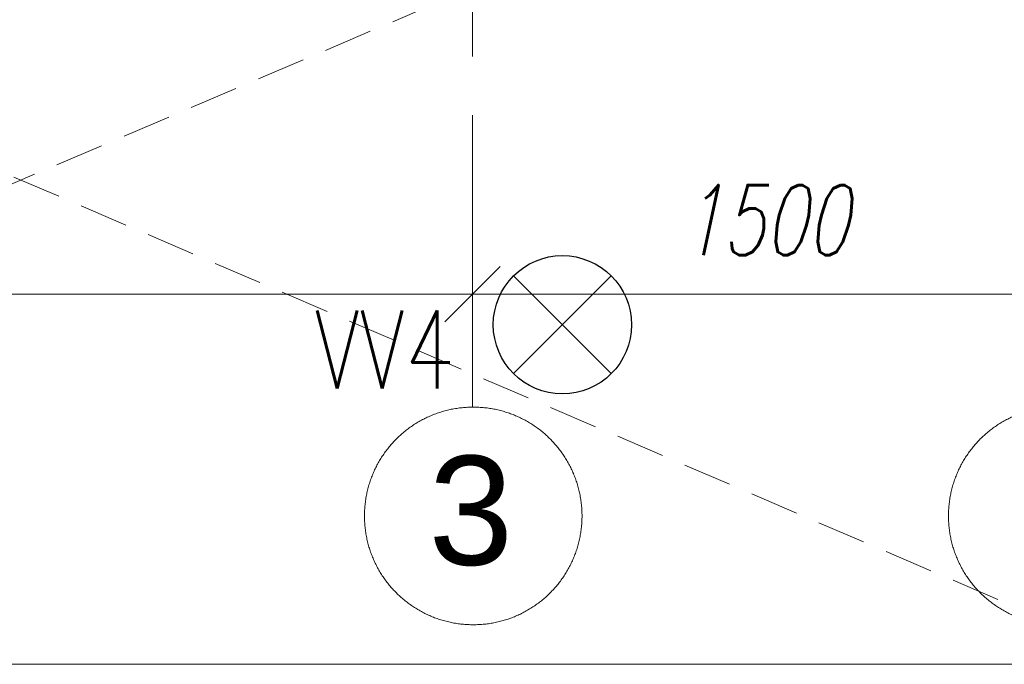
# Model space of a CAD drawing. Header units: millimetres. Extents: x 71658 to 298332, y -154437 to -30421.
# Tile 30 of 155: x 92967 to 95496, y -62686 to -61031. Entities that reach past the tile are written whole.
import ezdxf
from ezdxf.enums import TextEntityAlignment as Align

# ---------------------------------------------------------------- set-up
doc = ezdxf.new("R2010")
doc.units = ezdxf.units.MM
doc.header["$LTSCALE"] = 500
doc.header["$MEASUREMENT"] = 0
for name, pattern in [('Center', [48, 30, -6, 6, -6]), ('DASHED', [0.75, 0.5, -0.25]), ('DASHED2', [0.375, 0.25, -0.125])]:
    doc.linetypes.add(name, pattern=pattern)
doc.layers.get('0').update_dxf_attribs({"color": 250, "lineweight": 5})
doc.layers.get('Defpoints').update_dxf_attribs({"lineweight": 9})
for name, color, linetype, lineweight in [('A-02-PEENJOON', 7, 'Continuous', 0), ('A-06-TELJED', 253, 'Center', 0), ('VAL_TING', 7, 'Continuous', 18), ('VAL_TXT', 5, 'Continuous', 15)]:
    doc.layers.add(name, color=color, linetype=linetype, lineweight=lineweight)
doc.styles.add('Arial', font='arial.ttf', dxfattribs={"height": 300})
doc.styles.add('DET', font='simplex.shx', dxfattribs={"width": 0.7, "oblique": 12})
doc.styles.add('ELEKTER', font='romans.shx', dxfattribs={"width": 0.75})
doc.dimstyles.new('tööjoonis', dxfattribs={"dimscale": 100, "dimtxt": 2, "dimasz": 1, "dimexe": 5, "dimexo": 0, "dimgap": 0.75, "dimtad": 1, "dimdec": 0, "dimdsep": 46, "dimtxsty": 'DET', "dimblk1": 'MITTAPÄÄ', "dimblk2": 'MITTAPÄÄ', "dimsah": 1, "dimcen": 1, "dimse1": 1, "dimse2": 1, "dimadec": 0, "dimazin": 0, "dimtfac": 1, "dimtdec": 0, "dimtix": 1, "dimtmove": 0, "dimatfit": 2, "dimldrblk": 'MITTAPÄÄ', "dimfxl": 1, "dimtolj": 1, "dimtzin": 0, "dimarcsym": 0})

# ---------------------------------------------------------------- blocks, each defined once
blk = doc.blocks.new('MITTAPÄÄ')
for p, q in [((0, -0.5), (0, 0.5)), ((-0.354, -0.354), (0.354, 0.354)), ((1, 0), (-1, 0))]:
    blk.add_line(p, q)
blk = doc.blocks.new('*D67')
at = {"layer": 'A-06-TELJED', "color": 0, "linetype": 'ByBlock', "lineweight": -2, "transparency": 16777216}
blk.add_line((91330.1, -61735.5), (93930.1, -61735.5), dxfattribs=at)
at = {"layer": 'Defpoints', "color": 0, "linetype": 'ByBlock', "transparency": 16777216}
for p in [(91130.1, -61659.1), (94130.1, -61720.5), (94130.1, -61735.5)]:
    blk.add_point(p, dxfattribs=at)
at = {"layer": 'A-06-TELJED', "color": 0, "linetype": 'ByBlock', "lineweight": -2, "transparency": 16777216, "xscale": 200, "yscale": 200, "zscale": 200, "rotation": 180}
blk.add_blockref('MITTAPÄÄ', (91130.1, -61735.5), dxfattribs=at)
at = {"layer": 'A-06-TELJED', "color": 0, "linetype": 'ByBlock', "lineweight": -2, "transparency": 16777216, "xscale": 200, "yscale": 200, "zscale": 200}
blk.add_blockref('MITTAPÄÄ', (94130.1, -61735.5), dxfattribs=at)
at = {"layer": 'A-06-TELJED', "color": 0, "linetype": 'ByBlock', "transparency": 16777216, "insert": (92630.1, -61545.5), "char_height": 180, "attachment_point": 5, "style": 'DET', "bg_fill": 3, "box_fill_scale": 1.25, "bg_fill_color": 256, "bg_fill_true_color": 13158600, "bg_fill_transparency": 0}
blk.add_mtext('\\A1;3000', dxfattribs=at)
blk = doc.blocks.new('*D255')
at = {"layer": 'A-06-TELJED', "color": 0, "linetype": 'Continuous', "lineweight": -2, "transparency": 16777216}
blk.add_line((95830.1, -61735.5), (121279.8, -61735.5), dxfattribs=at)
at = {"layer": 'Defpoints', "color": 0, "linetype": 'Continuous', "transparency": 16777216}
for p in [(95630.1, -61695), (121479.8, -61730.4), (121479.8, -61735.5)]:
    blk.add_point(p, dxfattribs=at)
at = {"layer": 'A-06-TELJED', "color": 0, "linetype": 'Continuous', "lineweight": -2, "transparency": 16777216, "xscale": 200, "yscale": 200, "zscale": 200, "rotation": 180}
blk.add_blockref('MITTAPÄÄ', (95630.1, -61735.5), dxfattribs=at)
at = {"layer": 'A-06-TELJED', "color": 0, "linetype": 'Continuous', "lineweight": -2, "transparency": 16777216, "xscale": 200, "yscale": 200, "zscale": 200}
blk.add_blockref('MITTAPÄÄ', (121479.8, -61735.5), dxfattribs=at)
at = {"layer": 'A-06-TELJED', "color": 0, "linetype": 'Continuous', "transparency": 16777216, "insert": (108554.9, -61545.5), "char_height": 180, "attachment_point": 5, "style": 'DET', "bg_fill": 3, "box_fill_scale": 1.25, "bg_fill_color": 256, "bg_fill_true_color": 13158600, "bg_fill_transparency": 0}
blk.add_mtext('\\A1;25850', dxfattribs=at)
blk = doc.blocks.new('*D256')
at = {"layer": 'A-06-TELJED', "color": 0, "linetype": 'ByBlock', "lineweight": -2, "transparency": 16777216}
blk.add_line((94330.1, -61735.5), (95430.1, -61735.5), dxfattribs=at)
at = {"layer": 'Defpoints', "color": 0, "linetype": 'ByBlock', "transparency": 16777216}
for p in [(94130.1, -60553.8), (95630.1, -60553.8), (95630.1, -61735.5)]:
    blk.add_point(p, dxfattribs=at)
at = {"layer": 'A-06-TELJED', "color": 0, "linetype": 'ByBlock', "lineweight": -2, "transparency": 16777216, "xscale": 200, "yscale": 200, "zscale": 200, "rotation": 180}
blk.add_blockref('MITTAPÄÄ', (94130.1, -61735.5), dxfattribs=at)
at = {"layer": 'A-06-TELJED', "color": 0, "linetype": 'ByBlock', "lineweight": -2, "transparency": 16777216, "xscale": 200, "yscale": 200, "zscale": 200}
blk.add_blockref('MITTAPÄÄ', (95630.1, -61735.5), dxfattribs=at)
at = {"layer": 'A-06-TELJED', "color": 0, "linetype": 'ByBlock', "transparency": 16777216, "insert": (94880.1, -61545.5), "char_height": 180, "attachment_point": 5, "style": 'DET', "bg_fill": 3, "box_fill_scale": 1.25, "bg_fill_color": 256, "bg_fill_true_color": 13158600, "bg_fill_transparency": 0}
blk.add_mtext('\\A1;1500', dxfattribs=at)
blk = doc.blocks.new('ET1513')
at = {"lineweight": 30}
for p, q in [((-125.5, -125.5), (125.5, 125.5)), ((125.5, -125.5), (-125.5, 125.5))]:
    blk.add_line(p, q, dxfattribs=at)
blk.add_circle((0, 0), 177.5, dxfattribs=at)
at = {"layer": 'Defpoints', "lineweight": 30}
blk.add_point((-0.5, -0.5), dxfattribs=at)
at = {"lineweight": 30, "style": 'ELEKTER'}
for tag, p in [('TÄHIS', (194.5, 364.5)), ('RAAM', (194.5, 364.5)), ('KÕRGUS', (-410.5, 204.5))]:
    blk.add_attdef(tag, text='', height=125, dxfattribs=at).set_placement(p, align=Align.MIDDLE)
blk = doc.blocks.new('VALGUSTID')
at = {"layer": 'VAL_TING', "lineweight": 30, "ltscale": 100}
ref = blk.add_blockref('ET1513', (217734.3, -48723.1), dxfattribs=at)
ref.add_attrib('TÄHIS', 'VV4', dxfattribs={"layer": 'VAL_TXT', "lineweight": 30, "height": 200, "style": 'ELEKTER', "width": 0.75}).set_placement((217277.8, -48786.6), align=Align.MIDDLE)
blk = doc.blocks.new('TELG')
at = {"layer": 'A-06-TELJED', "ltscale": 0.05}
blk.add_lwpolyline([(94130.1, -62025.6), (94130.1, -43784.2)], dxfattribs=at)
at = {"layer": 'A-06-TELJED', "linetype": 'ByBlock', "ltscale": 10}
for centre in [(94132.1, -62305), (95632.1, -62305)]:
    blk.add_circle(centre, 279.4, dxfattribs=at)
at = {"layer": 'A-06-TELJED', "linetype": 'DASHED', "ltscale": 10, "insert": (94234.7, -62292.7), "char_height": 280, "width": 704.925, "attachment_point": 6, "style": 'Arial'}
blk.add_mtext('\\A1;{\\fArial|b0|i0|c186|p34;3}', dxfattribs=at)
at = {"layer": 'A-06-TELJED', "linetype": 'Continuous'}
dim = blk.add_linear_dim(base=(121479.8, -61735.5), p1=(95630.1, -61695), p2=(121479.8, -61730.4), dimstyle='tööjoonis', override={"dimtxt": 1.8, "dimasz": 2, "dimgap": 1, "dimfxl": 5, "dimtfill": 1, "dimarcsym": 2}, dxfattribs=at)
dim.commit()
dim.dimension.update_dxf_attribs({"geometry": '*D255', "text_midpoint": (108554.9, -61545.5)})
at = {"layer": 'A-06-TELJED', "linetype": 'ByBlock'}
dim = blk.add_linear_dim(base=(94130.1, -61735.5), p1=(91130.1, -61659.1), p2=(94130.1, -61720.5), dimstyle='tööjoonis', override={"dimtxt": 1.8, "dimasz": 2, "dimgap": 1, "dimfxl": 5, "dimtfill": 1, "dimarcsym": 2}, dxfattribs=at)
dim.commit()
dim.dimension.update_dxf_attribs({"geometry": '*D67', "text_midpoint": (92630.1, -61545.5)})
dim = blk.add_linear_dim(base=(95630.1, -61735.5), p1=(94130.1, -60553.8), p2=(95630.1, -60553.8), dimstyle='tööjoonis', override={"dimtxt": 1.8, "dimasz": 2, "dimgap": 1, "dimfxl": 5, "dimtfill": 1, "dimarcsym": 2}, dxfattribs=at)
dim.commit()
dim.dimension.update_dxf_attribs({"geometry": '*D256', "text_midpoint": (94880.1, -61545.5)})

msp = doc.modelspace()

# ---------------------------------------------------------------- block references
at = {"layer": 'A-06-TELJED'}
msp.add_blockref('TELG', (0, 0), dxfattribs=at)

# ---------------------------------------------------------------- next in the draw order: linework, layer by layer
at = {"layer": 'A-02-PEENJOON'}
msp.add_lwpolyline([(90540.289, -59151.092), (90050.153, -59151.092), (90050.153, -62685.997), (95867.206, -62685.997), (95867.206, -59151.092), (95420.289, -59151.092)], dxfattribs=at)
at = {"layer": 'A-02-PEENJOON', "color": 251, "linetype": 'DASHED2', "lineweight": 15, "true_color": 0x636466}
for points in [[(95420.289, -60399.414), (90050.153, -62685.997)], [(90540.289, -60399.414), (95867.206, -62685.997)]]:
    msp.add_lwpolyline(points, dxfattribs=at)

# ---------------------------------------------------------------- next in the draw order: block references
at = {"layer": 'VAL_TING'}
msp.add_blockref('VALGUSTID', (-123373.264, -13090.897), dxfattribs=at)

doc.saveas('drawing.dxf')
